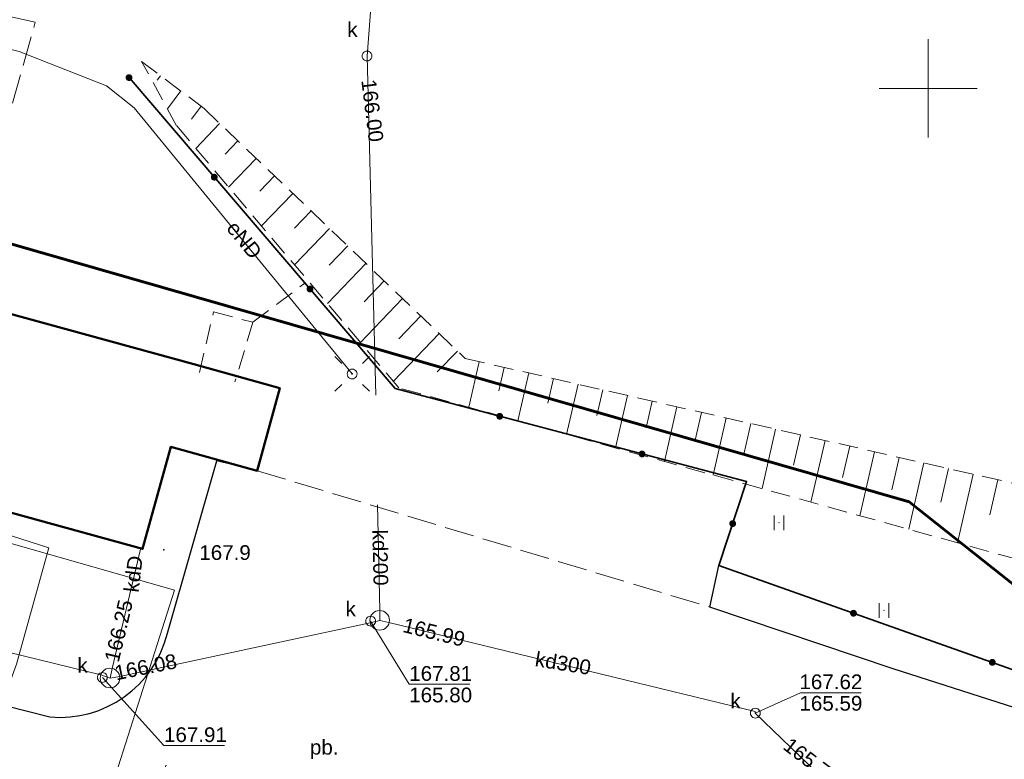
# Model space of a CAD drawing. Extents: x 7503703 to 7518012, y 5690450 to 5705715.
# Tile 36 of 50: x 7512654 to 7512704, y 5696916 to 5696954. Entities that reach past the tile are written whole.
import ezdxf
from ezdxf.enums import TextEntityAlignment as Align

# ---------------------------------------------------------------- set-up
doc = ezdxf.new("R2010")
doc.units = 0
doc.linetypes.add('PRZER2-1', pattern=[1.5, 1, -0.5])
doc.linetypes.add('PRZER3-1', pattern=[2, 1.5, -0.5])
doc.layers.get('0').update_dxf_attribs({"linetype": 'CONTINUOUS'})
for name, color, linetype, lineweight in [('EGBU', 7, 'CONTINUOUS', 50), ('GOSRBG', 7, 'CONTINUOUS', 18), ('GUPPRZ_O', 7, 'CONTINUOUS', 18), ('OTKI', 7, 'CONTINUOUS', 18), ('OTKK', 7, 'CONTINUOUS', 25), ('OTKU', 7, 'CONTINUOUS', 18), ('OTKU_O', 7, 'CONTINUOUS', 18), ('OTOO', 7, 'CONTINUOUS', 35), ('OTRK', 7, 'CONTINUOUS', 18), ('OTRN', 7, 'CONTINUOUS', 13), ('OTRN_O', 7, 'CONTINUOUS', 13), ('OTZT', 7, 'CONTINUOUS', 18), ('Ramka sekcyjna', 7, 'CONTINUOUS', 18), ('SUEO', 7, 'CONTINUOUS', 18), ('SUPK', 7, 'CONTINUOUS', 18), ('SUPP', 7, 'CONTINUOUS', 18), ('SUPW', 7, 'CONTINUOUS', 18), ('SUPW_O', 7, 'CONTINUOUS', 18)]:
    doc.layers.add(name, color=color, linetype=linetype, lineweight=lineweight)
for name, color, linetype, lineweight, true_color in [('SUEP', 1, 'CONTINUOUS', 18, 0xff0000), ('SUEP_O', 1, 'CONTINUOUS', 18, 0xff0000), ('SUKP', 36, 'CONTINUOUS', 18, 0x803300), ('SUKP_O', 36, 'CONTINUOUS', 18, 0x803300), ('SUKS', 36, 'CONTINUOUS', 18, 0x803300), ('SUKS_O', 36, 'CONTINUOUS', 18, 0x803300)]:
    doc.layers.add(name, color=color, linetype=linetype, lineweight=lineweight, true_color=true_color)
doc.styles.add('Arial', font='arial.ttf')

# ---------------------------------------------------------------- blocks, each defined once
blk = doc.blocks.new('D_GSPWPN1')
blk.add_hatch(color=0).paths.add_polyline_path([(-0.045, 0), (-0.043467, -0.011647), (-0.038971, -0.0225), (-0.03182, -0.03182), (-0.0225, -0.038971), (-0.011647, -0.043467), (0, -0.045), (0.011647, -0.043467), (0.0225, -0.038971), (0.03182, -0.03182), (0.038971, -0.0225), (0.043467, -0.011647), (0.045, 0), (0.043467, 0.011647), (0.038971, 0.0225), (0.03182, 0.03182), (0.0225, 0.038971), (0.011647, 0.043467), (0, 0.045), (-0.011647, 0.043467), (-0.0225, 0.038971), (-0.03182, 0.03182), (-0.038971, 0.0225), (-0.043467, 0.011647)])
blk = doc.blocks.new('D_GSSUTR1')
at = {"color": 0}
for points in [[(-0.25666, 0.36165), (-0.25666, -0.38835)], [(0.24334, -0.38835), (0.24334, 0.36165)]]:
    blk.add_lwpolyline(points, dxfattribs=at)
blk = doc.blocks.new('D_GUPKSD1_1')
at = {"color": 0}
blk.add_lwpolyline([(0, 0.25), (0.064705, 0.241481), (0.125, 0.216506), (0.176777, 0.176777), (0.216506, 0.125), (0.241481, 0.064705), (0.25, 0), (0.241481, -0.064705), (0.216506, -0.125), (0.176777, -0.176777), (0.125, -0.216506), (0.064705, -0.241481), (0, -0.25), (-0.064705, -0.241481), (-0.125, -0.216506), (-0.176777, -0.176777), (-0.216506, -0.125), (-0.241481, -0.064705), (-0.25, 0), (-0.241481, 0.064705), (-0.216506, 0.125), (-0.176777, 0.176777), (-0.125, 0.216506), (-0.064705, 0.241481)], close=True, dxfattribs=at)
blk = doc.blocks.new('D_GUPELA2')
blk.add_hatch(color=0).paths.add_polyline_path([(-0.001087, 0.044987), (0.011881, 0.043403), (0.021281, 0.03965), (0.030065, 0.033482), (0.038133, 0.023893), (0.043117, 0.012881), (0.044986, 0.001113), (0.044323, -0.007777), (0.040557, -0.019497), (0.033417, -0.030138), (0.024849, -0.037517), (0.013788, -0.042836), (0.002013, -0.044955), (-0.00982, -0.043916), (-0.020466, -0.040077), (-0.029541, -0.033946), (-0.036867, -0.025804), (-0.04187, -0.01649), (-0.04461, -0.005909), (-0.044532, 0.006476), (-0.041285, 0.017903), (-0.034764, 0.028574), (-0.024479, 0.03776), (-0.013449, 0.042943)])
at = {"color": 0}
for points in [[(-0.883883, 0.883883), (-0.53033, 0.53033)], [(0.883883, 0.883883), (0.53033, 0.53033)], [(-0.883883, -0.883883), (-0.53033, -0.53033)], [(0.883883, -0.883883), (0.53033, -0.53033)]]:
    blk.add_lwpolyline(points, dxfattribs=at)
blk = doc.blocks.new('D_GUPELA1')
at = {"color": 0}
blk.add_lwpolyline([(0, 0.25), (0.064705, 0.241481), (0.125, 0.216506), (0.176777, 0.176777), (0.216506, 0.125), (0.241481, 0.064705), (0.25, 0), (0.241481, -0.064705), (0.216506, -0.125), (0.176777, -0.176777), (0.125, -0.216506), (0.064705, -0.241481), (0, -0.25), (-0.064705, -0.241481), (-0.125, -0.216506), (-0.176777, -0.176777), (-0.216506, -0.125), (-0.241481, -0.064705), (-0.25, 0), (-0.241481, 0.064705), (-0.216506, 0.125), (-0.176777, 0.176777), (-0.125, 0.216506), (-0.064705, 0.241481)], close=True, dxfattribs=at)
blk = doc.blocks.new('D_GUPIWZ1_1')
at = {"color": 0}
blk.add_lwpolyline([(0, 0.25), (0.064705, 0.241481), (0.125, 0.216506), (0.176777, 0.176777), (0.216506, 0.125), (0.241481, 0.064705), (0.25, 0), (0.241481, -0.064705), (0.216506, -0.125), (0.176777, -0.176777), (0.125, -0.216506), (0.064705, -0.241481), (0, -0.25), (-0.064705, -0.241481), (-0.125, -0.216506), (-0.176777, -0.176777), (-0.216506, -0.125), (-0.241481, -0.064705), (-0.25, 0), (-0.241481, 0.064705), (-0.216506, 0.125), (-0.176777, 0.176777), (-0.125, 0.216506), (-0.064705, 0.241481)], close=True, dxfattribs=at)
blk = doc.blocks.new('D_GUPISN1')
at = {"color": 0}
blk.add_lwpolyline([(0, 0.25), (0.064705, 0.241481), (0.125, 0.216506), (0.176777, 0.176777), (0.216506, 0.125), (0.241481, 0.064705), (0.25, 0), (0.241481, -0.064705), (0.216506, -0.125), (0.176777, -0.176777), (0.125, -0.216506), (0.064705, -0.241481), (0, -0.25), (-0.064705, -0.241481), (-0.125, -0.216506), (-0.176777, -0.176777), (-0.216506, -0.125), (-0.241481, -0.064705), (-0.25, 0), (-0.241481, 0.064705), (-0.216506, 0.125), (-0.176777, 0.176777), (-0.125, 0.216506), (-0.064705, 0.241481)], close=True, dxfattribs=at)
blk = doc.blocks.new('D_KOLO')
blk.add_hatch(color=0).paths.add_polyline_path([(-0.175, 0), (-0.169037, -0.045293), (-0.151554, -0.0875), (-0.123744, -0.123744), (-0.0875, -0.151554), (-0.045293, -0.169037), (0, -0.175), (0.045293, -0.169037), (0.0875, -0.151554), (0.123744, -0.123744), (0.151554, -0.0875), (0.169037, -0.045293), (0.175, 0), (0.169037, 0.045293), (0.151554, 0.0875), (0.123744, 0.123744), (0.0875, 0.151554), (0.045293, 0.169037), (0, 0.175), (-0.045293, 0.169037), (-0.0875, 0.151554), (-0.123744, 0.123744), (-0.151554, 0.0875), (-0.169037, 0.045293)])
blk = doc.blocks.new('D_GSLKOG1')
blk.add_hatch(color=0).paths.add_polyline_path([(-0.175, 0), (-0.169037, -0.045293), (-0.151554, -0.0875), (-0.123744, -0.123744), (-0.0875, -0.151554), (-0.045293, -0.169037), (0, -0.175), (0.045293, -0.169037), (0.0875, -0.151554), (0.123744, -0.123744), (0.151554, -0.0875), (0.169037, -0.045293), (0.175, 0), (0.169037, 0.045293), (0.151554, 0.0875), (0.123744, 0.123744), (0.0875, 0.151554), (0.045293, 0.169037), (0, 0.175), (-0.045293, 0.169037), (-0.0875, 0.151554), (-0.123744, 0.123744), (-0.151554, 0.0875), (-0.169037, 0.045293)])

msp = doc.modelspace()

# ---------------------------------------------------------------- linework, layer by layer
at = {"layer": 'EGBU', "color": 18, "linetype": 'Continuous', "lineweight": 50, "true_color": 0x0a0909, "elevation": 10.18}
msp.add_lwpolyline([(7512638.88, 5696942.46), (7512662.61, 5696935.95), (7512666.98, 5696934.73), (7512665.84, 5696930.52), (7512661.44, 5696931.74), (7512660, 5696926.54), (7512636.29, 5696933.06)], close=True, dxfattribs=at)
at = {"layer": 'GOSRBG', "color": 3, "linetype": 'Continuous', "lineweight": 60, "elevation": 10.04}
msp.add_lwpolyline([(7512739.985, 5696896.446), (7512699.032, 5696928.944), (7512591.508, 5696959.84), (7512503.234, 5696985.761), (7512469.374, 5696889.223), (7512539.922, 5696865.093), (7512550.495, 5696898.359), (7512651.11, 5696869.527), (7512666.595, 5696861.927), (7512692.607, 5696849.266)], close=True, dxfattribs=at)
at = {"layer": 'GUPPRZ_O', "color": 36, "linetype": 'Continuous', "lineweight": 13, "true_color": 0x803300, "elevation": 10.8, "flags": 128}
for points in [[(7512671.61, 5696922.86), (7512673.576, 5696919.644), (7512676.656, 5696919.644)], [(7512657.95, 5696919.99), (7512661.089, 5696916.525), (7512664.169, 5696916.525)]]:
    msp.add_lwpolyline(points, dxfattribs=at)
at = {"layer": 'GUPPRZ_O', "color": 7, "linetype": 'Continuous', "lineweight": 13, "elevation": 10.8, "flags": 128}
msp.add_lwpolyline([(7512691.2, 5696918.17), (7512693.504, 5696919.205), (7512696.584, 5696919.205)], dxfattribs=at)
at = {"layer": 'OTKI', "color": 7, "linetype": 'PRZER2-1', "lineweight": 18, "elevation": 10.18}
for points in [[(7512662.889, 5696935.532), (7512663.605, 5696938.61), (7512665.619, 5696938.083), (7512668.266, 5696940.079)], [(7512665.619, 5696938.083), (7512664.701, 5696935.046)]]:
    msp.add_lwpolyline(points, dxfattribs=at)
at = {"layer": 'OTKK', "color": 7, "linetype": 'Continuous', "lineweight": 25, "elevation": 10.18}
msp.add_lwpolyline([(7512631.782, 5696923.941), (7512655.28, 5696917.977, 0.370954), (7512661.267, 5696922.246), (7512663.779, 5696931.03)], format="xyb", dxfattribs=at)
msp.add_lwpolyline([(7512708.805, 5696917.032), (7512698.226, 5696920.427), (7512688.88, 5696923.578), (7512689.343, 5696925.688)], dxfattribs=at)
at = {"layer": 'OTKU', "color": 7, "linetype": 'PRZER3-1', "lineweight": 18, "elevation": 10.18}
msp.add_lwpolyline([(7512628.91, 5696929.19), (7512633.77, 5696946.51), (7512651.24, 5696941.54), (7512654.53, 5696953.37), (7512632.202, 5696958.403), (7512629.748, 5696949.75), (7512623.798, 5696930.099), (7512624.611, 5696929.693)], close=True, dxfattribs=at)
msp.add_lwpolyline([(7512660.425, 5696912.757), (7512631.037, 5696920.991), (7512631.782, 5696923.941), (7512655.28, 5696917.977, 0.370954), (7512661.267, 5696922.246), (7512663.779, 5696931.03), (7512665.84, 5696930.52), (7512688.88, 5696923.578), (7512698.226, 5696920.427), (7512708.805, 5696917.032), (7512705.875, 5696914.139, 0.313703), (7512698.32, 5696913.27), (7512691.689, 5696907.545, -0.266367), (7512680.847, 5696907.337), (7512671.64, 5696909.653), (7512665.948, 5696911.278), (7512661.899, 5696910.526), (7512662.053, 5696910.973), (7512663.147, 5696914.97), (7512661.19, 5696915.509)], format="xyb", close=True, dxfattribs=at)
at = {"layer": 'OTOO', "color": 7, "linetype": 'Continuous', "lineweight": 35, "elevation": 10.18}
msp.add_lwpolyline([(7512659.31, 5696950.549), (7512672.863, 5696934.705), (7512690.752, 5696929.966), (7512689.343, 5696925.688), (7512710.121, 5696918.331), (7512708.554, 5696916.784)], dxfattribs=at)
at = {"layer": 'OTRK', "color": 7, "linetype": 'PRZER2-1', "lineweight": 18, "elevation": 10.06}
msp.add_lwpolyline([(7512659.951, 5696951.37), (7512663.131, 5696948.976), (7512676.431, 5696936.237), (7512710.657, 5696928.437), (7512728.564, 5696936.674), (7512710.306, 5696924.405), (7512673.054, 5696934.743), (7512661.727, 5696948.099)], close=True, dxfattribs=at)
at = {"layer": 'OTRK', "color": 7, "linetype": 'Continuous', "lineweight": 18, "elevation": 10.06}
for points in [[(7512660.916, 5696950.644), (7512660.75, 5696950.423)], [(7512661.946, 5696949.868), (7512661.261, 5696948.958)], [(7512662.976, 5696949.092), (7512662.485, 5696948.439)], [(7512663.923, 5696948.218), (7512662.705, 5696946.946)], [(7512664.854, 5696947.326), (7512664.199, 5696946.641)], [(7512665.785, 5696946.434), (7512664.382, 5696944.969)], [(7512666.716, 5696945.542), (7512665.969, 5696944.761)], [(7512667.648, 5696944.65), (7512666.059, 5696942.991)], [(7512668.579, 5696943.758), (7512667.738, 5696942.88)], [(7512669.51, 5696942.866), (7512667.736, 5696941.013)], [(7512670.442, 5696941.973), (7512669.508, 5696940.999)], [(7512671.373, 5696941.081), (7512669.414, 5696939.036)], [(7512672.304, 5696940.189), (7512671.278, 5696939.118)], [(7512673.235, 5696939.297), (7512671.091, 5696937.058)], [(7512674.167, 5696938.405), (7512673.048, 5696937.238)], [(7512675.098, 5696937.513), (7512672.768, 5696935.081)], [(7512676.029, 5696936.621), (7512675.006, 5696935.553)], [(7512677.146, 5696936.074), (7512676.618, 5696933.754)], [(7512678.404, 5696935.787), (7512678.133, 5696934.598)], [(7512679.661, 5696935.501), (7512679.106, 5696933.064)], [(7512680.918, 5696935.214), (7512680.634, 5696933.967)], [(7512682.176, 5696934.928), (7512681.593, 5696932.374)], [(7512683.433, 5696934.641), (7512683.135, 5696933.335)], [(7512684.69, 5696934.355), (7512684.081, 5696931.683)], [(7512685.948, 5696934.068), (7512685.636, 5696932.703)], [(7512687.205, 5696933.782), (7512686.569, 5696930.993)], [(7512688.462, 5696933.495), (7512688.138, 5696932.071)], [(7512689.72, 5696933.209), (7512689.057, 5696930.302)], [(7512690.977, 5696932.922), (7512690.639, 5696931.44)], [(7512692.234, 5696932.636), (7512691.545, 5696929.612)], [(7512693.492, 5696932.349), (7512693.14, 5696930.808)], [(7512694.749, 5696932.062), (7512694.033, 5696928.921)], [(7512696.006, 5696931.776), (7512695.642, 5696930.176)], [(7512697.264, 5696931.489), (7512696.521, 5696928.231)], [(7512698.521, 5696931.203), (7512698.143, 5696929.544)], [(7512699.778, 5696930.916), (7512699.009, 5696927.54)], [(7512701.036, 5696930.63), (7512700.644, 5696928.912)], [(7512702.293, 5696930.343), (7512701.497, 5696926.85)], [(7512703.55, 5696930.057), (7512703.145, 5696928.281)]]:
    msp.add_lwpolyline(points, dxfattribs=at)
at = {"layer": 'OTZT', "color": 7, "linetype": 'PRZER2-1', "lineweight": 18, "elevation": 10.1}
for points in [[(7512692.41, 5696927.887), (7512692.4, 5696927.867), (7512692.42, 5696927.867)], [(7512697.758, 5696923.426), (7512697.748, 5696923.406), (7512697.768, 5696923.406)]]:
    msp.add_lwpolyline(points, close=True, dxfattribs=at)
at = {"layer": 'Ramka sekcyjna', "color": 7, "linetype": 'Continuous', "lineweight": 18, "elevation": 100, "flags": 128}
for points in [[(7512700, 5696947.5), (7512700, 5696952.5)], [(7512702.5, 5696950), (7512697.5, 5696950)]]:
    msp.add_lwpolyline(points, dxfattribs=at)
at = {"layer": 'SUEP', "color": 1, "linetype": 'Continuous', "lineweight": 18, "true_color": 0xff0000, "elevation": 10.14}
for points in [[(7512670.668, 5696935.453), (7512659.567, 5696949.003), (7512658.169, 5696950.139), (7512653.714, 5696951.885), (7512647.858, 5696953.377)], [(7512651.51, 5696897.315), (7512652.895, 5696897.066), (7512661.617, 5696924.429), (7512636.728, 5696931.555), (7512629.599, 5696933.846), (7512615.785, 5696938.554), (7512613.748, 5696931.745), (7512598.621, 5696937.288), (7512602.492, 5696953)], [(7512640.304, 5696931.94), (7512639.682, 5696931.578), (7512655.23, 5696926.596), (7512653.587, 5696920.673), (7512650.74, 5696912.88), (7512655.804, 5696911.592), (7512653.683, 5696900.206), (7512653.527, 5696897.84), (7512652.099, 5696895.515), (7512651.05, 5696895.843)]]:
    msp.add_lwpolyline(points, dxfattribs=at)
at = {"layer": 'SUKP', "color": 36, "linetype": 'Continuous', "lineweight": 18, "true_color": 0x803300, "elevation": 10.14}
for points in [[(7512673.31, 5696976.36), (7512671.43, 5696951.65), (7512671.872, 5696934.379)], [(7512671.963, 5696928.787), (7512672.084, 5696923.399), (7512672.074, 5696922.899)], [(7512658.342, 5696919.958), (7512658.45, 5696920.446), (7512659.889, 5696926.524)], [(7512709.63, 5696900.419), (7512709.174, 5696900.87), (7512691.2, 5696918.17), (7512691.186, 5696918.254), (7512672.542, 5696922.785), (7512672.074, 5696922.899), (7512671.591, 5696922.771), (7512658.834, 5696920.044), (7512658.342, 5696919.958), (7512657.872, 5696920.128), (7512635.852, 5696925.512)]]:
    msp.add_lwpolyline(points, dxfattribs=at)
at = {"layer": 'SUPK', "color": 36, "linetype": 'Continuous', "lineweight": 18, "true_color": 0x803300, "elevation": 10.14}
for points in [[(7512672.07, 5696922.4, -1), (7512672.07, 5696923.4, -1)], [(7512658.34, 5696919.46, -1), (7512658.34, 5696920.46, -1)]]:
    msp.add_lwpolyline(points, format="xyb", close=True, dxfattribs=at)

# ---------------------------------------------------------------- block references
at = {"layer": 'OTOO', "color": 7, "linetype": 'Continuous', "lineweight": 35}
for name, p, rotation in [('D_GSLKOG1', (7512659.31, 5696950.549, 10.18), 310.54361720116), ('D_KOLO', (7512663.649, 5696945.477, 10.18), 310.54361720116), ('D_KOLO', (7512663.649, 5696945.477, 10.18), 310.54361720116), ('D_KOLO', (7512668.524, 5696939.777, 10.18), 310.54361720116), ('D_KOLO', (7512668.524, 5696939.777, 10.18), 310.54361720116), ('D_KOLO', (7512678.183, 5696933.296, 10.18), 345.163900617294), ('D_KOLO', (7512678.183, 5696933.296, 10.18), 345.163900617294), ('D_KOLO', (7512685.433, 5696931.376, 10.18), 345.163900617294), ('D_KOLO', (7512685.433, 5696931.376, 10.18), 345.163900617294), ('D_KOLO', (7512690.048, 5696927.827, 10.18), 251.766012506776), ('D_KOLO', (7512690.048, 5696927.827, 10.18), 251.766012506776), ('D_KOLO', (7512696.197, 5696923.261, 10.18), 340.503088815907), ('D_KOLO', (7512696.197, 5696923.261, 10.18), 340.503088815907), ('D_KOLO', (7512703.267, 5696920.758, 10.18), 340.503088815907), ('D_KOLO', (7512703.267, 5696920.758, 10.18), 340.503088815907)]:
    msp.add_blockref(name, p, dxfattribs=dict(at, rotation=rotation))
at = {"layer": 'OTRN', "color": 7, "linetype": 'Continuous', "lineweight": 13}
msp.add_blockref('D_GSPWPN1', (7512661.083, 5696926.493, 10.08), dxfattribs=at)
at = {"layer": 'OTZT', "color": 7, "linetype": 'Continuous', "lineweight": 18}
for p in [(7512692.41, 5696927.877, 10.1), (7512697.758, 5696923.416, 10.1)]:
    msp.add_blockref('D_GSSUTR1', p, dxfattribs=at)
at = {"layer": 'SUEO', "color": 7, "linetype": 'Continuous', "lineweight": 18}
for name, p in [('D_GUPELA2', (7512670.668, 5696935.453, 10.15)), ('D_GUPELA2', (7512670.668, 5696935.453, 10.15)), ('D_GUPELA1', (7512670.668, 5696935.453, 10.16)), ('D_GUPELA1', (7512670.668, 5696935.453, 10.16))]:
    msp.add_blockref(name, p, dxfattribs=at)
at = {"layer": 'SUKS', "color": 36, "linetype": 'Continuous', "lineweight": 18, "true_color": 0x803300}
msp.add_blockref('D_GUPKSD1_1', (7512691.2, 5696918.17, 10.16), dxfattribs=at)
at = {"layer": 'SUPP', "color": 7, "linetype": 'Continuous', "lineweight": 18}
msp.add_blockref('D_GUPISN1', (7512670.668, 5696935.453, 10.16), dxfattribs=at)
msp.add_blockref('D_GUPISN1', (7512670.668, 5696935.453, 10.16), dxfattribs=at)
at = {"layer": 'SUPW', "color": 7, "linetype": 'Continuous', "lineweight": 18}
for p in [(7512671.43, 5696951.65, 10.18), (7512671.61, 5696922.86, 10.18), (7512657.95, 5696919.99, 10.18)]:
    msp.add_blockref('D_GUPIWZ1_1', p, dxfattribs=at)

# ---------------------------------------------------------------- texts
at = {"layer": 'GUPPRZ_O', "color": 36, "linetype": 'Continuous', "lineweight": 0, "true_color": 0x803300, "style": 'Arial'}
for s, rotation, p in [('166.00', 277.1356, (7512671.134, 5696950.413, 10.8)), ('166.25', 76.7066, (7512658.778, 5696920.721, 10.8)), ('165.99', 346.1333, (7512673.195, 5696922.315, 10.8)), ('166.08', 11.4214, (7512658.66, 5696919.841, 10.8)), ('165.73', 322.7164, (7512692.554, 5696916.381, 10.8))]:
    msp.add_text(s, height=0.75, rotation=rotation, dxfattribs=at).set_placement(p)
for s, p in [('167.81', (7512673.576, 5696919.817, 10.8)), ('165.80', (7512673.576, 5696918.722, 10.8)), ('167.91', (7512661.089, 5696916.698, 10.8))]:
    msp.add_text(s, height=0.75, dxfattribs=at).set_placement(p)
at = {"layer": 'GUPPRZ_O', "color": 7, "linetype": 'Continuous', "lineweight": 0, "style": 'Arial'}
for s, p in [('167.62', (7512693.446, 5696919.393, 10.8)), ('165.59', (7512693.446, 5696918.298, 10.8))]:
    msp.add_text(s, height=0.75, dxfattribs=at).set_placement(p)
at = {"layer": 'OTKU_O', "color": 7, "linetype": 'Continuous', "lineweight": 0, "style": 'Arial'}
msp.add_text('pb.', height=0.75, dxfattribs=at).set_placement((7512669.249, 5696916.058, 10.8), align=Align.CENTER)
at = {"layer": 'OTRN_O', "color": 7, "linetype": 'Continuous', "lineweight": 0, "style": 'Arial'}
msp.add_text('167.9', height=0.75, dxfattribs=at).set_placement((7512662.887, 5696925.977, 10.8))
at = {"layer": 'SUEP_O', "color": 1, "linetype": 'Continuous', "lineweight": 0, "true_color": 0xff0000, "style": 'Arial'}
msp.add_text('eND', height=0.75, rotation=309.3255, dxfattribs=at).set_placement((7512664.89, 5696942.042, 10.8), align=Align.CENTER)
at = {"layer": 'SUKP_O', "color": 36, "linetype": 'Continuous', "lineweight": 0, "true_color": 0x803300, "style": 'Arial'}
for s, rotation, p in [('kd200', 271.2909, (7512671.73, 5696926.086, 10.8)), ('kdD', 83.3269, (7512659.901, 5696925.218, 10.8)), ('kd300', 350.8072, (7512681.351, 5696920.343, 10.8))]:
    msp.add_text(s, height=0.75, rotation=rotation, dxfattribs=at).set_placement(p, align=Align.CENTER)
at = {"layer": 'SUKS_O', "color": 36, "linetype": 'Continuous', "lineweight": 0, "true_color": 0x803300, "style": 'Arial'}
msp.add_text('k', height=0.75, dxfattribs=at).set_placement((7512690.45, 5696918.42, 10.8), align=Align.RIGHT)
at = {"layer": 'SUPW_O', "color": 7, "linetype": 'Continuous', "lineweight": 0, "style": 'Arial'}
for p in [(7512670.947, 5696952.625, 10.8), (7512670.86, 5696923.11, 10.8), (7512657.2, 5696920.24, 10.8)]:
    msp.add_text('k', height=0.75, dxfattribs=at).set_placement(p, align=Align.RIGHT)

doc.saveas('drawing.dxf')
